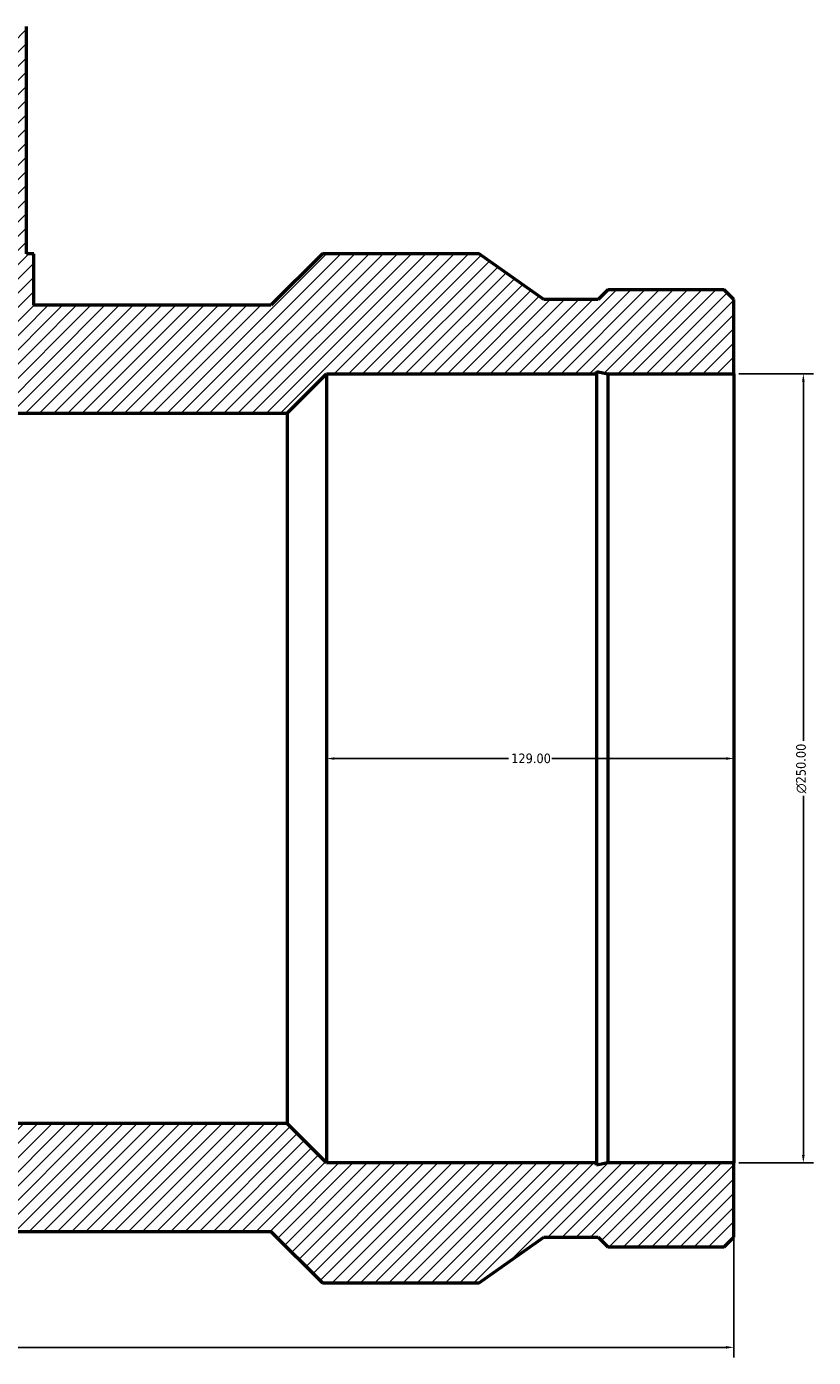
# Model space of a CAD drawing. Header units: millimetres. Extents: x -424 to 1632, y -291 to 1304.
# Tile 5 of 7: x 5 to 254, y 657 to 1079. Entities that reach past the tile are written whole.
import ezdxf

# ---------------------------------------------------------------- set-up
doc = ezdxf.new("R2010")
doc.units = ezdxf.units.MM
for name, color, linetype, lineweight in [('Dimension (ANSI)', 7, 'Continuous', 25), ('Hatch (ANSI)', 7, 'Continuous', 18), ('Visible (ANSI)', 7, 'Continuous', 50)]:
    doc.layers.add(name, color=color, linetype=linetype, lineweight=lineweight)
doc.styles.add('Note Text (ANSI)', font='tahoma.ttf')
doc.dimstyles.new('Default - mm (ANSI)', dxfattribs={"dimtxt": 3.048, "dimasz": 2.5, "dimexe": 3.175, "dimexo": 1.6002, "dimgap": 0.8, "dimtad": 0, "dimtoh": 1, "dimrnd": 1e-08, "dimzin": 4, "dimdsep": 46, "dimtxsty": 'Note Text (ANSI)', "dimcen": 0.09, "dimdle": 10, "dimclrd": 256, "dimclre": 256, "dimclrt": 230, "dimadec": 1, "dimazin": 1, "dimtfac": 1, "dimtofl": 0, "dimtmove": 0, "dimatfit": 3, "dimfxl": 1, "dimtolj": 1, "dimtzin": 4, "dimlwd": -1, "dimlwe": -1, "dimarcsym": 0})

# ---------------------------------------------------------------- blocks, each defined once
blk = doc.blocks.new('*D11')
at = {"layer": 'Defpoints', "color": 0, "transparency": 16777216}
for p in [(229, 969), (251, 969), (229, 719)]:
    blk.add_point(p, dxfattribs=at)
at = {"layer": 'Dimension (ANSI)', "transparency": 16777216}
for p, q in [((230.6, 969), (254.18, 969)), ((251, 966.5), (251, 852.72)), ((251, 721.5), (251, 835.28)), ((230.6, 719), (254.18, 719))]:
    blk.add_line(p, q, dxfattribs=at)
for points in [[(250.58, 966.5), (251.42, 966.5), (251, 969)], [(250.58, 721.5), (251.42, 721.5), (251, 719)]]:
    blk.add_solid(points, dxfattribs=at)
at = {"layer": 'Dimension (ANSI)', "color": 230, "true_color": 0xff0080, "transparency": 16777216, "insert": (248.71, 836.08), "char_height": 3.048, "attachment_point": 1, "rotation": 90, "style": 'Note Text (ANSI)'}
blk.add_mtext('\\A1;\\fAIGDT|b0|i0;\\H3.0480;\\ln\\fTahoma|b0|i0;\\H3.0480;250.00', dxfattribs=at)
blk = doc.blocks.new('*D12')
at = {"layer": 'Defpoints', "color": 0, "transparency": 16777216}
for p in [(100, 847.11), (100, 844), (229, 844)]:
    blk.add_point(p, dxfattribs=at)
at = {"layer": 'Dimension (ANSI)', "transparency": 16777216}
for p, q in [((102.5, 847.11), (157.66, 847.11)), ((226.5, 847.11), (171.34, 847.11))]:
    blk.add_line(p, q, dxfattribs=at)
for points in [[(102.5, 847.53), (102.5, 846.7), (100, 847.11)], [(226.5, 847.53), (226.5, 846.7), (229, 847.11)]]:
    blk.add_solid(points, dxfattribs=at)
at = {"layer": 'Dimension (ANSI)', "color": 230, "true_color": 0xff0080, "transparency": 16777216, "insert": (158.46, 848.7), "char_height": 3.048, "attachment_point": 1, "style": 'Note Text (ANSI)'}
blk.add_mtext('\\A1;129.00', dxfattribs=at)
blk = doc.blocks.new('*D13')
at = {"layer": 'Defpoints', "color": 0, "transparency": 16777216}
for p in [(-309, 719), (229, 719), (229, 660.56)]:
    blk.add_point(p, dxfattribs=at)
at = {"layer": 'Dimension (ANSI)', "transparency": 16777216}
for p, q in [((-309, 717.4), (-309, 657.39)), ((229, 717.4), (229, 657.39)), ((-306.5, 660.56), (-46.94, 660.56)), ((226.5, 660.56), (-33.06, 660.56))]:
    blk.add_line(p, q, dxfattribs=at)
for points in [[(-306.5, 660.98), (-306.5, 660.15), (-309, 660.56)], [(226.5, 660.98), (226.5, 660.15), (229, 660.56)]]:
    blk.add_solid(points, dxfattribs=at)
at = {"layer": 'Dimension (ANSI)', "color": 230, "true_color": 0xff0080, "transparency": 16777216, "insert": (-46.14, 662.16), "char_height": 3.048, "attachment_point": 1, "style": 'Note Text (ANSI)'}
blk.add_mtext('\\A1;538.00', dxfattribs=at)

msp = doc.modelspace()

# ---------------------------------------------------------------- hatches: boundary and pattern name
at = {"layer": 'Hatch (ANSI)'}
h = msp.add_hatch(dxfattribs=at)
h.set_pattern_fill('ANSI31', color=256, scale=25.4, angle=180, style=0)
h.set_pattern_definition([(225, (0, 0), (2.245064, -2.245064), [])])
h.paths.add_polyline_path([(-76, 956.5), (-76, 1079), (-85, 1079), (-85, 1007), (-87.25, 1007), (-87.25, 990.7), (-162.395, 990.7), (-178.695, 1007), (-228.3, 1007), (-248.8, 992.558), (-266, 992.558), (-269.032, 995.59), (-305.968, 995.59), (-309, 992.558), (-309, 969), (-269.032, 969), (-265.506, 969.749), (-265.506, 969), (-180, 969), (-167.5, 956.5)])
h.paths.add_polyline_path([(229, 695.442), (229, 719), (189.032, 719), (185.506, 718.251), (185.506, 719), (100, 719), (87.5, 731.5), (-167.5, 731.5), (-180, 719), (-265.506, 719), (-265.506, 718.251), (-269.032, 719), (-309, 719), (-309, 695.442), (-305.968, 692.41), (-269.032, 692.41), (-266, 695.442), (-248.8, 695.442), (-228.3, 681), (-178.695, 681), (-162.395, 697.3), (82.395, 697.3), (98.695, 681), (148.3, 681), (168.8, 695.442), (186, 695.442), (189.032, 692.41), (225.968, 692.41)])
h.paths.add_polyline_path([(229, 969), (229, 992.558), (225.968, 995.59), (189.032, 995.59), (186, 992.558), (168.8, 992.558), (148.3, 1007), (98.695, 1007), (82.395, 990.7), (7.25, 990.7), (7.25, 1007), (5, 1007), (5, 1079), (-4, 1079), (-4, 956.5), (87.5, 956.5), (100, 969), (185.506, 969), (185.506, 969.749), (189.032, 969)])

# ---------------------------------------------------------------- linework, layer by layer
at = {"layer": 'Visible (ANSI)'}
for p, q in [((5, 1007), (5, 1079)), ((7.25, 1007), (5, 1007)), ((7.25, 990.7), (7.25, 1007)), ((98.695, 1007), (82.395, 990.7)), ((148.3, 1007), (98.695, 1007)), ((168.8, 992.558), (148.3, 1007)), ((189.032, 995.59), (186, 992.558)), ((225.968, 995.59), (189.032, 995.59)), ((229, 992.558), (225.968, 995.59)), ((186, 992.558), (168.8, 992.558)), ((229, 969), (229, 992.558)), ((82.395, 990.7), (7.25, 990.7)), ((185.506, 969), (185.506, 969.749)), ((185.506, 969.749), (189.032, 969)), ((87.5, 956.5), (100, 969)), ((100, 969), (185.506, 969)), ((100, 969), (100, 719)), ((185.506, 969), (185.506, 719)), ((189.032, 969), (229, 969)), ((189.032, 969), (189.032, 719)), ((229, 969), (229, 719)), ((-4, 956.5), (87.5, 956.5)), ((87.5, 956.5), (87.5, 731.5)), ((87.5, 731.5), (-167.5, 731.5)), ((100, 719), (87.5, 731.5)), ((185.506, 719), (100, 719)), ((189.032, 719), (185.506, 718.251)), ((185.506, 718.251), (185.506, 719)), ((229, 719), (189.032, 719)), ((229, 695.442), (229, 719)), ((-162.395, 697.3), (82.395, 697.3)), ((82.395, 697.3), (98.695, 681)), ((148.3, 681), (168.8, 695.442)), ((168.8, 695.442), (186, 695.442)), ((186, 695.442), (189.032, 692.41)), ((189.032, 692.41), (225.968, 692.41)), ((225.968, 692.41), (229, 695.442)), ((98.695, 681), (148.3, 681))]:
    msp.add_line(p, q, dxfattribs=at)

# ---------------------------------------------------------------- dimensions: what is measured, and where the dimension line sits
at = {"layer": 'Dimension (ANSI)'}
dim = msp.add_linear_dim(base=(251, 969), p1=(229, 719), p2=(229, 969), angle=90, text='\\fAIGDT|b0|i0;\\H3.0480;\\ln\\fTahoma|b0|i0;\\H3.0480;<>', dimstyle='Default - mm (ANSI)', override={"dimtoh": 0, "dimdec": 2, "dimtp": 0, "dimtm": 0, "dimtdec": 2, "dimatfit": 1}, dxfattribs=at)
dim.commit()
dim.dimension.update_dxf_attribs({"geometry": '*D11', "text_midpoint": (251, 844), "dimtype": 160})
for base, p1, p2, override, picture, middle in [((100, 847.113), (229, 844), (100, 844), {"dimtoh": 0, "dimdec": 2, "dimse1": 1, "dimse2": 1, "dimtp": 0, "dimtm": 0, "dimtdec": 2, "dimatfit": 1}, '*D12', (164.5, 847.113)), ((229, 660.564), (-309, 719), (229, 719), {"dimtoh": 0, "dimdec": 2, "dimtp": 0, "dimtm": 0, "dimtdec": 2, "dimatfit": 1}, '*D13', (-40, 660.564))]:
    dim = msp.add_linear_dim(base=base, p1=p1, p2=p2, dimstyle='Default - mm (ANSI)', override=override, dxfattribs=at)
    dim.commit()
    dim.dimension.update_dxf_attribs({"geometry": picture, "text_midpoint": middle, "dimtype": 160})

doc.saveas('drawing.dxf')
